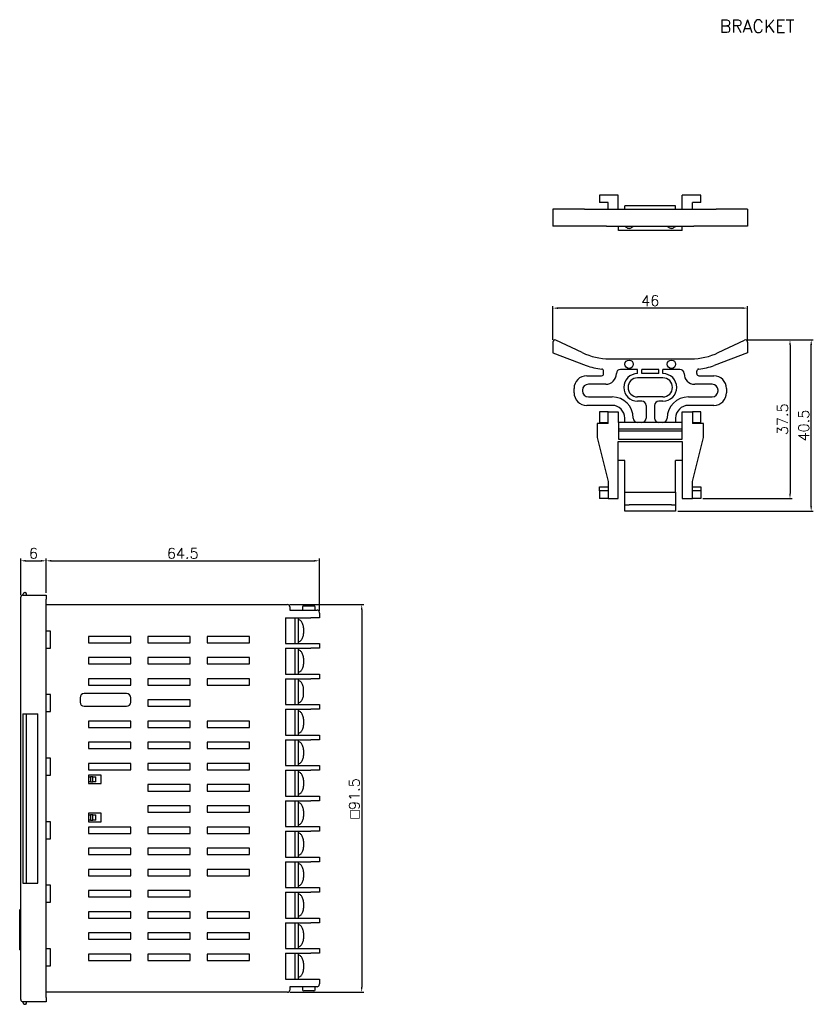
# Model space of a CAD drawing. Header units: millimetres. Extents: x 80 to 733, y -258 to 1.
# Tile 4 of 5: x 197 to 385, y -236 to -3. Entities that reach past the tile are written whole.
import ezdxf

# ---------------------------------------------------------------- set-up
doc = ezdxf.new("R2010")
doc.units = ezdxf.units.MM
doc.layers.get('Defpoints').update_dxf_attribs({"linetype": 'CONTINUOUS'})
doc.layers.add('Z_OM_DIM', color=3, linetype='CONTINUOUS')
doc.layers.add('Z_OM_OUTLINE', color=7, linetype='CONTINUOUS', lineweight=30)
doc.styles.get("Standard").update_dxf_attribs({"font": 'txt.shx'})
doc.dimstyles.new('AUTONICS 홈피2D SPEC$0', dxfattribs={"dimtxt": 2.5, "dimasz": 1.2, "dimexe": 0.5, "dimexo": 0.5, "dimgap": 0.5, "dimtad": 1, "dimlfac": 0.5, "dimdsep": 46, "dimtxsty": 'Standard', "dimcen": 0, "dimclrd": 256, "dimclre": 256, "dimclrt": 2, "dimazin": 2, "dimtp": 0.1, "dimtm": 0.1, "dimtfac": 0.71, "dimtmove": 0, "dimatfit": 3, "dimfxl": 1, "dimlwd": -1, "dimlwe": -1, "dimarcsym": 0})

# ---------------------------------------------------------------- blocks, each defined once
blk = doc.blocks.new('*D23')
at = {"layer": 'Defpoints', "color": 0}
for p in [(203.73, -130.81), (197.73, -139.41), (203.73, -138.91)]:
    blk.add_point(p, dxfattribs=at)
at = {"layer": 'Z_OM_DIM'}
for p, q in [((197.73, -138.91), (197.73, -130.31)), ((198.93, -130.81), (202.53, -130.81)), ((203.73, -138.41), (203.73, -130.31))]:
    blk.add_line(p, q, dxfattribs=at)
for points in [[(198.93, -130.61), (198.93, -131.01), (197.73, -130.81)], [(202.53, -130.61), (202.53, -131.01), (203.73, -130.81)]]:
    blk.add_solid(points, dxfattribs=at)
at = {"layer": 'Z_OM_DIM', "color": 2, "insert": (200.73, -129.06), "char_height": 2.5, "attachment_point": 5}
blk.add_mtext('6', dxfattribs=at)
blk = doc.blocks.new('*D24')
at = {"layer": 'Defpoints', "color": 0}
for p in [(268.23, -130.81), (203.73, -138.91), (268.23, -143.16)]:
    blk.add_point(p, dxfattribs=at)
at = {"layer": 'Z_OM_DIM'}
for p, q in [((203.73, -138.41), (203.73, -130.31)), ((204.93, -130.81), (267.03, -130.81)), ((268.23, -142.66), (268.23, -130.31))]:
    blk.add_line(p, q, dxfattribs=at)
for points in [[(204.93, -130.61), (204.93, -131.01), (203.73, -130.81)], [(267.03, -130.61), (267.03, -131.01), (268.23, -130.81)]]:
    blk.add_solid(points, dxfattribs=at)
at = {"layer": 'Z_OM_DIM', "color": 2, "insert": (235.98, -129.06), "char_height": 2.5, "attachment_point": 5}
blk.add_mtext('64.5', dxfattribs=at)
blk = doc.blocks.new('*D25')
at = {"layer": 'Defpoints', "color": 0}
for p in [(260.73, -141.16), (260.73, -232.66), (278.23, -232.66)]:
    blk.add_point(p, dxfattribs=at)
at = {"layer": 'Z_OM_DIM'}
for p, q in [((261.23, -141.16), (278.73, -141.16)), ((278.23, -142.36), (278.23, -231.46)), ((261.23, -232.66), (278.73, -232.66))]:
    blk.add_line(p, q, dxfattribs=at)
for points in [[(278.03, -142.36), (278.43, -142.36), (278.23, -141.16)], [(278.03, -231.46), (278.43, -231.46), (278.23, -232.66)]]:
    blk.add_solid(points, dxfattribs=at)
at = {"layer": 'Z_OM_DIM', "color": 2, "insert": (276.48, -186.91), "char_height": 2.5, "attachment_point": 5, "rotation": 90}
blk.add_mtext('{\\Famgdt|c0;o}91.5', dxfattribs=at)
blk = doc.blocks.new('*D29')
at = {"layer": 'Defpoints', "color": 0}
for p in [(323.35, -71.17), (323.35, -79.17), (369.35, -79.17)]:
    blk.add_point(p, dxfattribs=at)
at = {"layer": 'Z_OM_DIM'}
for p, q in [((323.35, -78.67), (323.35, -70.67)), ((368.15, -71.17), (324.55, -71.17)), ((369.35, -78.67), (369.35, -70.67))]:
    blk.add_line(p, q, dxfattribs=at)
for points in [[(324.55, -70.97), (324.55, -71.37), (323.35, -71.17)], [(368.15, -70.97), (368.15, -71.37), (369.35, -71.17)]]:
    blk.add_solid(points, dxfattribs=at)
at = {"layer": 'Z_OM_DIM', "color": 2, "insert": (346.35, -69.42), "char_height": 2.5, "attachment_point": 5}
blk.add_mtext('46', dxfattribs=at)
blk = doc.blocks.new('*D30')
at = {"layer": 'Defpoints', "color": 0}
for p in [(368.85, -78.67), (358.3, -116.13), (379.35, -116.13)]:
    blk.add_point(p, dxfattribs=at)
at = {"layer": 'Z_OM_DIM'}
for p, q in [((369.35, -78.67), (379.85, -78.67)), ((379.35, -79.87), (379.35, -114.93)), ((358.8, -116.13), (379.85, -116.13))]:
    blk.add_line(p, q, dxfattribs=at)
for points in [[(379.15, -79.87), (379.55, -79.87), (379.35, -78.67)], [(379.15, -114.93), (379.55, -114.93), (379.35, -116.13)]]:
    blk.add_solid(points, dxfattribs=at)
at = {"layer": 'Z_OM_DIM', "color": 2, "insert": (377.6, -97.4), "char_height": 2.5, "attachment_point": 5, "rotation": 90}
blk.add_mtext('37.5', dxfattribs=at)
blk = doc.blocks.new('*D31')
at = {"layer": 'Defpoints', "color": 0}
for p in [(368.85, -78.67), (384.35, -78.67), (352.35, -119.13)]:
    blk.add_point(p, dxfattribs=at)
at = {"layer": 'Z_OM_DIM'}
for p, q in [((369.35, -78.67), (384.85, -78.67)), ((384.35, -117.93), (384.35, -79.87)), ((352.85, -119.13), (384.85, -119.13))]:
    blk.add_line(p, q, dxfattribs=at)
for points in [[(384.15, -79.87), (384.55, -79.87), (384.35, -78.67)], [(384.15, -117.93), (384.55, -117.93), (384.35, -119.13)]]:
    blk.add_solid(points, dxfattribs=at)
at = {"layer": 'Z_OM_DIM', "color": 2, "insert": (382.6, -98.9), "char_height": 2.5, "attachment_point": 5, "rotation": 90}
blk.add_mtext('40.5', dxfattribs=at)

msp = doc.modelspace()

# ---------------------------------------------------------------- linework, layer by layer
at = {"layer": 'Z_OM_OUTLINE'}
for p, q in [((338.8021, -44.5288), (334.4021, -44.5288)), ((334.4021, -44.5288), (334.4021, -46.2288)), ((336.4021, -46.2288), (334.4021, -46.2288)), ((336.4021, -47.8288), (336.4021, -46.2288)), ((338.8021, -47.8288), (338.8021, -44.5288)), ((353.9021, -47.8288), (353.9021, -44.5288)), ((358.3021, -44.5288), (353.9021, -44.5288)), ((358.3021, -46.2288), (356.3021, -46.2288)), ((356.3021, -47.8288), (356.3021, -46.2288)), ((358.3021, -46.2288), (358.3021, -44.5288)), ((324.0265, -47.8288), (323.3521, -47.8288)), ((323.3521, -47.8288), (323.3521, -51.8288)), ((330.8222, -47.8288), (324.0265, -47.8288)), ((330.8222, -47.8288), (336.0514, -47.8288)), ((336.0514, -47.8288), (356.6529, -47.8288)), ((352.3521, -47.0288), (340.3521, -47.0288)), ((340.3521, -47.8288), (340.3521, -47.0288)), ((352.3521, -47.8288), (352.3521, -47.0288)), ((356.6529, -47.8288), (361.8821, -47.8288)), ((368.6778, -47.8288), (361.8821, -47.8288)), ((369.3521, -47.8288), (368.6778, -47.8288)), ((369.3521, -47.8288), (369.3521, -51.8288)), ((324.0265, -51.8288), (323.3521, -51.8288)), ((330.8222, -51.8288), (324.0265, -51.8288)), ((336.0514, -51.8288), (330.8222, -51.8288)), ((336.0514, -51.8288), (356.6529, -51.8288)), ((338.8521, -52.8288), (338.8521, -51.8288)), ((353.8521, -52.8288), (338.8521, -52.8288)), ((353.8521, -52.8288), (353.8521, -51.8288)), ((361.8821, -51.8288), (356.6529, -51.8288)), ((368.6778, -51.8288), (361.8821, -51.8288)), ((369.3521, -51.8288), (368.6778, -51.8288)), ((330.2983, -81.6809), (324.0666, -78.7216)), ((362.406, -81.6809), (368.6377, -78.7216)), ((323.3521, -79.1733), (323.3521, -81.759)), ((369.3521, -79.1733), (369.3521, -81.759)), ((323.3521, -81.759), (331.2329, -84.6902)), ((336.7329, -83.1312), (355.9714, -83.1312)), ((369.3521, -81.759), (361.4714, -84.6902)), ((343.3521, -85.6312), (339.3521, -85.6312)), ((343.3521, -86.6312), (343.3521, -85.6312)), ((348.3521, -85.6312), (344.3521, -85.6312)), ((344.3521, -86.6312), (344.3521, -85.6312)), ((348.3521, -86.6312), (348.3521, -85.6312)), ((353.3521, -85.6312), (349.3521, -85.6312)), ((349.3521, -86.6312), (349.3521, -85.6312)), ((331.3521, -87.1312), (334.8521, -87.1312)), ((335.3521, -86.6312), (335.3521, -86.0473)), ((349.3521, -87.6312), (343.3521, -87.6312)), ((348.3521, -86.6312), (344.3521, -86.6312)), ((357.3521, -86.6312), (357.3521, -86.0473)), ((357.8521, -87.1312), (361.3521, -87.1312)), ((328.3521, -91.1312), (328.3521, -90.1312)), ((330.3521, -90.5312), (330.3521, -90.7312)), ((335.8521, -89.1312), (331.7521, -89.1312)), ((360.9521, -89.1312), (356.8521, -89.1312)), ((362.3521, -90.7312), (362.3521, -90.5312)), ((364.3521, -90.1312), (364.3521, -91.1312)), ((331.7521, -92.1312), (337.3521, -92.1312)), ((349.3521, -92.1312), (343.3521, -92.1312)), ((355.3521, -92.1312), (360.9521, -92.1312)), ((337.3521, -94.1312), (331.3521, -94.1312)), ((344.3521, -93.1312), (343.3521, -93.1312)), ((345.3521, -94.1312), (345.3521, -97.1348)), ((347.3521, -94.1312), (347.3521, -97.1348)), ((349.3521, -93.1312), (348.3521, -93.1312)), ((361.3521, -94.1312), (355.3521, -94.1312)), ((336.4021, -95.6312), (334.4021, -95.6312)), ((334.4021, -95.6312), (334.4021, -98.1312)), ((336.4021, -95.6312), (338.8021, -95.6312)), ((336.4021, -98.4312), (336.4021, -95.6312)), ((338.8021, -95.6312), (338.8021, -98.1312)), ((340.3521, -98.1312), (340.3521, -97.1312)), ((342.3521, -97.1312), (342.3521, -97.1312)), ((350.3521, -97.1312), (350.3521, -97.1312)), ((352.3521, -97.1312), (352.3521, -98.1312)), ((353.9021, -95.6312), (356.3021, -95.6312)), ((353.9021, -98.1312), (353.9021, -95.6312)), ((358.3021, -95.6312), (356.3021, -95.6312)), ((356.3021, -95.6312), (356.3021, -98.4312)), ((358.3021, -98.1312), (358.3021, -95.6312)), ((336.4021, -98.4312), (333.7895, -98.4312)), ((333.7895, -98.4312), (333.7895, -101.6805)), ((334.4021, -98.1312), (336.4021, -98.1312)), ((338.8021, -98.1312), (338.8521, -98.1312)), ((353.8521, -98.1312), (338.8521, -98.1312)), ((338.8521, -98.1312), (338.8521, -99.6312)), ((338.8521, -99.6312), (353.8521, -99.6312)), ((338.8521, -99.6312), (338.8521, -102.1312)), ((353.8521, -98.1312), (353.9021, -98.1312)), ((353.8521, -99.6312), (353.8521, -98.1312)), ((353.8521, -102.1312), (353.8521, -99.6312)), ((356.3021, -98.1312), (358.3021, -98.1312)), ((358.9148, -98.4312), (356.3021, -98.4312)), ((358.9148, -101.6805), (358.9148, -98.4312)), ((333.7895, -101.6805), (336.4021, -112.1312)), ((338.8521, -100.1312), (353.8521, -100.1312)), ((338.8521, -102.1312), (353.8521, -102.1312)), ((356.3021, -112.1312), (358.9148, -101.6805)), ((338.8021, -102.6312), (353.9021, -102.6312)), ((338.8021, -116.1312), (338.8021, -102.6312)), ((353.9021, -102.6312), (353.9021, -116.1312)), ((340.3521, -107.1312), (338.8021, -107.1312)), ((340.3521, -114.6312), (340.3521, -107.1312)), ((353.9021, -107.1312), (352.3521, -107.1312)), ((352.3521, -114.6312), (352.3521, -107.1312)), ((334.4021, -113.3312), (336.4021, -113.3312)), ((334.4021, -114.3312), (334.4021, -113.3312)), ((336.4021, -112.1312), (336.4021, -116.1312)), ((356.3021, -116.1312), (356.3021, -112.1312)), ((356.3021, -113.3312), (358.3021, -113.3312)), ((358.3021, -113.3312), (358.3021, -114.3312)), ((336.4021, -114.3312), (334.4021, -114.3312)), ((334.4021, -114.3312), (334.4021, -116.1312)), ((336.4021, -116.1312), (334.4021, -116.1312)), ((336.4021, -116.1312), (338.8021, -116.1312)), ((340.3521, -117.6312), (340.3521, -114.6312)), ((340.3521, -114.6312), (352.3521, -114.6312)), ((352.3521, -114.6312), (352.3521, -117.6312)), ((353.9021, -116.1312), (356.3021, -116.1312)), ((358.3021, -114.3312), (356.3021, -114.3312)), ((358.3021, -116.1312), (356.3021, -116.1312)), ((358.3021, -114.3312), (358.3021, -116.1312)), ((340.3521, -117.6312), (341.3521, -117.6312)), ((340.3521, -119.1312), (340.3521, -117.6312)), ((351.3521, -117.6312), (341.3521, -117.6312)), ((351.3521, -117.6312), (352.3521, -117.6312)), ((352.3521, -117.6312), (352.3521, -119.1312)), ((341.3521, -119.1312), (340.3521, -119.1312)), ((351.3521, -119.1312), (341.3521, -119.1312)), ((352.3521, -119.1312), (351.3521, -119.1312)), ((197.7307, -139.9077), (197.7307, -139.4077)), ((198.2307, -138.9077), (198.2307, -138.8077)), ((198.2307, -138.9077), (203.7308, -138.9077)), ((198.7308, -138.3077), (198.8308, -138.3077)), ((199.0308, -138.5077), (199.0308, -138.9077)), ((203.7308, -138.9077), (203.7308, -139.9077)), ((197.7307, -233.9077), (197.7307, -139.9077)), ((203.7308, -233.9077), (203.7308, -139.9077)), ((203.7308, -141.1577), (260.7308, -141.1577)), ((261.2308, -141.6577), (261.2308, -142.4577)), ((264.2308, -141.7577), (264.2308, -142.4577)), ((264.5307, -141.4577), (266.9308, -141.4577)), ((267.2307, -142.4577), (267.2307, -141.7577)), ((261.2308, -142.4577), (266.2307, -142.4577)), ((266.2307, -142.4577), (267.7174, -142.4577)), ((268.2308, -143.1577), (268.2308, -144.2577)), ((260.2307, -144.2577), (260.2307, -150.3577)), ((260.2307, -144.2577), (266.2307, -144.2577)), ((262.5089, -150.3577), (262.5089, -144.2577)), ((263.2697, -150.3577), (263.2697, -144.2577)), ((268.2308, -144.2577), (266.2307, -144.2577)), ((204.7308, -147.4077), (203.7308, -147.4077)), ((204.7308, -151.4077), (204.7308, -147.4077)), ((223.7307, -148.6577), (213.7308, -148.6577)), ((213.7308, -148.6577), (213.7308, -150.1577)), ((223.7307, -150.1577), (223.7307, -148.6577)), ((237.7307, -148.6577), (227.7308, -148.6577)), ((227.7308, -148.6577), (227.7308, -150.1577)), ((237.7307, -150.1577), (237.7307, -148.6577)), ((251.7308, -148.6577), (241.7307, -148.6577)), ((241.7307, -148.6577), (241.7307, -150.1577)), ((251.7308, -150.1577), (251.7308, -148.6577)), ((264.5167, -146.6023), (264.5167, -148.013)), ((213.7308, -150.1577), (223.7307, -150.1577)), ((227.7308, -150.1577), (237.7307, -150.1577)), ((241.7307, -150.1577), (251.7308, -150.1577)), ((260.2307, -150.3577), (266.2307, -150.3577)), ((266.2307, -150.3577), (268.2308, -150.3577)), ((268.2308, -150.3577), (268.2308, -151.4577)), ((203.7308, -151.4077), (204.7308, -151.4077)), ((260.2307, -151.4577), (260.2307, -157.5577)), ((260.2307, -151.4577), (266.2307, -151.4577)), ((262.5089, -157.5577), (262.5089, -151.4577)), ((263.2697, -157.5577), (263.2697, -151.4577)), ((268.2308, -151.4577), (266.2307, -151.4577)), ((223.7307, -153.6577), (213.7308, -153.6577)), ((213.7308, -153.6577), (213.7308, -155.1577)), ((213.7308, -155.1577), (223.7307, -155.1577)), ((223.7307, -155.1577), (223.7307, -153.6577)), ((237.7307, -153.6577), (227.7308, -153.6577)), ((227.7308, -153.6577), (227.7308, -155.1577)), ((227.7308, -155.1577), (237.7307, -155.1577)), ((237.7307, -155.1577), (237.7307, -153.6577)), ((251.7308, -153.6577), (241.7307, -153.6577)), ((241.7307, -153.6577), (241.7307, -155.1577)), ((241.7307, -155.1577), (251.7308, -155.1577)), ((251.7308, -155.1577), (251.7308, -153.6577)), ((264.5167, -153.8023), (264.5167, -155.213)), ((260.2307, -157.5577), (266.2307, -157.5577)), ((266.2307, -157.5577), (268.2308, -157.5577)), ((268.2308, -157.5577), (268.2308, -158.6577)), ((223.7307, -158.6577), (213.7308, -158.6577)), ((213.7308, -158.6577), (213.7308, -160.1577)), ((213.7308, -160.1577), (223.7307, -160.1577)), ((223.7307, -160.1577), (223.7307, -158.6577)), ((237.7307, -158.6577), (227.7308, -158.6577)), ((227.7308, -158.6577), (227.7308, -160.1577)), ((227.7308, -160.1577), (237.7307, -160.1577)), ((237.7307, -160.1577), (237.7307, -158.6577)), ((251.7308, -158.6577), (241.7307, -158.6577)), ((241.7307, -158.6577), (241.7307, -160.1577)), ((241.7307, -160.1577), (251.7308, -160.1577)), ((251.7308, -160.1577), (251.7308, -158.6577)), ((260.2307, -158.6577), (260.2307, -164.7577)), ((260.2307, -158.6577), (266.2307, -158.6577)), ((262.5089, -164.7577), (262.5089, -158.6577)), ((263.2697, -164.7577), (263.2697, -158.6577)), ((268.2308, -158.6577), (266.2307, -158.6577)), ((204.7308, -162.4077), (203.7308, -162.4077)), ((204.7308, -166.4077), (204.7308, -162.4077)), ((222.7307, -162.1577), (212.7308, -162.1577)), ((264.5167, -162.413), (264.5167, -161.0023)), ((211.7307, -163.1577), (211.7307, -164.1577)), ((223.7307, -164.1577), (223.7307, -163.1577)), ((237.7307, -163.6577), (227.7308, -163.6577)), ((227.7308, -163.6577), (227.7308, -165.1577)), ((237.7307, -165.1577), (237.7307, -163.6577)), ((260.2307, -164.7577), (266.2307, -164.7577)), ((266.2307, -164.7577), (268.2308, -164.7577)), ((268.2308, -164.7577), (268.2308, -165.8577)), ((198.2307, -166.9077), (198.2307, -206.9077)), ((198.2307, -166.9077), (198.7308, -166.9077)), ((198.7308, -166.9077), (198.8308, -166.9077)), ((198.8308, -166.9077), (199.0308, -166.9077)), ((199.0308, -166.9077), (199.0308, -206.9077)), ((199.0308, -166.9077), (201.7308, -166.9077)), ((201.7308, -206.9077), (201.7308, -166.9077)), ((203.7308, -166.4077), (204.7308, -166.4077)), ((212.7308, -165.1577), (222.7307, -165.1577)), ((227.7308, -165.1577), (237.7307, -165.1577)), ((260.2307, -165.8577), (260.2307, -171.9577)), ((260.2307, -165.8577), (266.2307, -165.8577)), ((262.5089, -171.9577), (262.5089, -165.8577)), ((263.2697, -171.9577), (263.2697, -165.8577)), ((268.2308, -165.8577), (266.2307, -165.8577)), ((223.7307, -168.6577), (213.7308, -168.6577)), ((213.7308, -168.6577), (213.7308, -170.1577)), ((223.7307, -170.1577), (223.7307, -168.6577)), ((237.7307, -168.6577), (227.7308, -168.6577)), ((227.7308, -168.6577), (227.7308, -170.1577)), ((237.7307, -170.1577), (237.7307, -168.6577)), ((251.7308, -168.6577), (241.7307, -168.6577)), ((241.7307, -168.6577), (241.7307, -170.1577)), ((251.7308, -170.1577), (251.7308, -168.6577)), ((264.5167, -168.2023), (264.5167, -169.613)), ((213.7308, -170.1577), (223.7307, -170.1577)), ((227.7308, -170.1577), (237.7307, -170.1577)), ((241.7307, -170.1577), (251.7308, -170.1577)), ((260.2307, -171.9577), (266.2307, -171.9577)), ((266.2307, -171.9577), (268.2308, -171.9577)), ((268.2308, -171.9577), (268.2308, -173.0577)), ((223.7307, -173.6577), (213.7308, -173.6577)), ((213.7308, -173.6577), (213.7308, -175.1577)), ((223.7307, -175.1577), (223.7307, -173.6577)), ((237.7307, -173.6577), (227.7308, -173.6577)), ((227.7308, -173.6577), (227.7308, -175.1577)), ((237.7307, -175.1577), (237.7307, -173.6577)), ((251.7308, -173.6577), (241.7307, -173.6577)), ((241.7307, -173.6577), (241.7307, -175.1577)), ((251.7308, -175.1577), (251.7308, -173.6577)), ((260.2307, -173.0577), (260.2307, -179.1577)), ((260.2307, -173.0577), (266.2307, -173.0577)), ((262.5089, -179.1577), (262.5089, -173.0577)), ((263.2697, -179.1577), (263.2697, -173.0577)), ((268.2308, -173.0577), (266.2307, -173.0577)), ((213.7308, -175.1577), (223.7307, -175.1577)), ((227.7308, -175.1577), (237.7307, -175.1577)), ((241.7307, -175.1577), (251.7308, -175.1577)), ((264.5167, -175.4023), (264.5167, -176.813)), ((204.7308, -177.4077), (203.7308, -177.4077)), ((204.7308, -181.4077), (204.7308, -177.4077)), ((223.7307, -178.6577), (213.7308, -178.6577)), ((213.7308, -178.6577), (213.7308, -180.1577)), ((223.7307, -180.1577), (223.7307, -178.6577)), ((237.7307, -178.6577), (227.7308, -178.6577)), ((227.7308, -178.6577), (227.7308, -180.1577)), ((237.7307, -180.1577), (237.7307, -178.6577)), ((251.7308, -178.6577), (241.7307, -178.6577)), ((241.7307, -178.6577), (241.7307, -180.1577)), ((251.7308, -180.1577), (251.7308, -178.6577)), ((213.7308, -180.1577), (223.7307, -180.1577)), ((227.7308, -180.1577), (237.7307, -180.1577)), ((241.7307, -180.1577), (251.7308, -180.1577)), ((260.2307, -179.1577), (266.2307, -179.1577)), ((260.2307, -180.2577), (260.2307, -186.3577)), ((260.2307, -180.2577), (266.2307, -180.2577)), ((262.5089, -186.3577), (262.5089, -180.2577)), ((263.2697, -186.3577), (263.2697, -180.2577)), ((266.2307, -179.1577), (268.2308, -179.1577)), ((268.2308, -180.2577), (266.2307, -180.2577)), ((268.2308, -179.1577), (268.2308, -180.2577)), ((203.7308, -181.4077), (204.7308, -181.4077)), ((216.7307, -181.4077), (213.7308, -181.4077)), ((213.7308, -181.4077), (213.7308, -183.4077)), ((213.7308, -181.8077), (214.2308, -181.8077)), ((214.2308, -183.0077), (213.7308, -183.0077)), ((213.7308, -183.4077), (216.7307, -183.4077)), ((214.2308, -181.8077), (214.2308, -183.0077)), ((214.7308, -181.8077), (214.2308, -181.8077)), ((214.2308, -183.0077), (214.7308, -183.0077)), ((214.7308, -183.0077), (214.7308, -181.8077)), ((214.7308, -181.8077), (215.4808, -181.8077)), ((215.4808, -183.0077), (214.7308, -183.0077)), ((215.4808, -183.0077), (215.4808, -181.8077)), ((216.7307, -183.4077), (216.7307, -181.4077)), ((264.5167, -182.6023), (264.5167, -184.013)), ((237.7307, -183.6577), (227.7308, -183.6577)), ((227.7308, -183.6577), (227.7308, -185.1577)), ((227.7308, -185.1577), (237.7307, -185.1577)), ((237.7307, -185.1577), (237.7307, -183.6577)), ((251.7308, -183.6577), (241.7307, -183.6577)), ((241.7307, -183.6577), (241.7307, -185.1577)), ((241.7307, -185.1577), (251.7308, -185.1577)), ((251.7308, -185.1577), (251.7308, -183.6577)), ((260.2307, -186.3577), (266.2307, -186.3577)), ((260.2307, -187.4577), (260.2307, -193.5577)), ((260.2307, -187.4577), (266.2307, -187.4577)), ((262.5089, -193.5577), (262.5089, -187.4577)), ((263.2697, -193.5577), (263.2697, -187.4577)), ((266.2307, -186.3577), (268.2308, -186.3577)), ((268.2308, -187.4577), (266.2307, -187.4577)), ((268.2308, -186.3577), (268.2308, -187.4577)), ((216.7307, -190.4077), (213.7308, -190.4077)), ((213.7308, -190.4077), (213.7308, -192.4077)), ((216.7307, -192.4077), (216.7307, -190.4077)), ((237.7307, -188.6577), (227.7308, -188.6577)), ((227.7308, -188.6577), (227.7308, -190.1577)), ((227.7308, -190.1577), (237.7307, -190.1577)), ((237.7307, -190.1577), (237.7307, -188.6577)), ((251.7308, -188.6577), (241.7307, -188.6577)), ((241.7307, -188.6577), (241.7307, -190.1577)), ((241.7307, -190.1577), (251.7308, -190.1577)), ((251.7308, -190.1577), (251.7308, -188.6577)), ((264.5167, -189.8023), (264.5167, -191.213)), ((204.7308, -192.4077), (203.7308, -192.4077)), ((204.7308, -196.4077), (204.7308, -192.4077)), ((213.7308, -190.8077), (214.2308, -190.8077)), ((214.2308, -192.0077), (213.7308, -192.0077)), ((213.7308, -192.4077), (216.7307, -192.4077)), ((214.2308, -190.8077), (214.2308, -192.0077)), ((214.7308, -190.8077), (214.2308, -190.8077)), ((214.2308, -192.0077), (214.7308, -192.0077)), ((214.7308, -192.0077), (214.7308, -190.8077)), ((214.7308, -190.8077), (215.4808, -190.8077)), ((215.4808, -192.0077), (214.7308, -192.0077)), ((215.4808, -192.0077), (215.4808, -190.8077)), ((223.7307, -193.6577), (213.7308, -193.6577)), ((213.7308, -193.6577), (213.7308, -195.1577)), ((213.7308, -195.1577), (223.7307, -195.1577)), ((223.7307, -195.1577), (223.7307, -193.6577)), ((237.7307, -193.6577), (227.7308, -193.6577)), ((227.7308, -193.6577), (227.7308, -195.1577)), ((227.7308, -195.1577), (237.7307, -195.1577)), ((237.7307, -195.1577), (237.7307, -193.6577)), ((251.7308, -193.6577), (241.7307, -193.6577)), ((241.7307, -193.6577), (241.7307, -195.1577)), ((241.7307, -195.1577), (251.7308, -195.1577)), ((251.7308, -195.1577), (251.7308, -193.6577)), ((260.2307, -193.5577), (266.2307, -193.5577)), ((260.2307, -194.6577), (260.2307, -200.7577)), ((260.2307, -194.6577), (266.2307, -194.6577)), ((262.5089, -200.7577), (262.5089, -194.6577)), ((263.2697, -200.7577), (263.2697, -194.6577)), ((266.2307, -193.5577), (268.2308, -193.5577)), ((268.2308, -194.6577), (266.2307, -194.6577)), ((268.2308, -193.5577), (268.2308, -194.6577)), ((203.7308, -196.4077), (204.7308, -196.4077)), ((264.5167, -197.0023), (264.5167, -198.413)), ((223.7307, -198.6577), (213.7308, -198.6577)), ((213.7308, -198.6577), (213.7308, -200.1577)), ((223.7307, -200.1577), (223.7307, -198.6577)), ((237.7307, -198.6577), (227.7308, -198.6577)), ((227.7308, -198.6577), (227.7308, -200.1577)), ((237.7307, -200.1577), (237.7307, -198.6577)), ((251.7308, -198.6577), (241.7307, -198.6577)), ((241.7307, -198.6577), (241.7307, -200.1577)), ((251.7308, -200.1577), (251.7308, -198.6577)), ((213.7308, -200.1577), (223.7307, -200.1577)), ((227.7308, -200.1577), (237.7307, -200.1577)), ((241.7307, -200.1577), (251.7308, -200.1577)), ((260.2307, -200.7577), (266.2307, -200.7577)), ((260.2307, -201.8577), (260.2307, -207.9577)), ((260.2307, -201.8577), (266.2307, -201.8577)), ((262.5089, -207.9577), (262.5089, -201.8577)), ((263.2697, -207.9577), (263.2697, -201.8577)), ((266.2307, -200.7577), (268.2308, -200.7577)), ((268.2308, -201.8577), (266.2307, -201.8577)), ((268.2308, -200.7577), (268.2308, -201.8577)), ((223.7307, -203.6577), (213.7308, -203.6577)), ((213.7308, -203.6577), (213.7308, -205.1577)), ((223.7307, -205.1577), (223.7307, -203.6577)), ((237.7307, -203.6577), (227.7308, -203.6577)), ((227.7308, -203.6577), (227.7308, -205.1577)), ((237.7307, -205.1577), (237.7307, -203.6577)), ((251.7308, -203.6577), (241.7307, -203.6577)), ((241.7307, -203.6577), (241.7307, -205.1577)), ((251.7308, -205.1577), (251.7308, -203.6577)), ((264.5167, -204.2023), (264.5167, -205.613)), ((213.7308, -205.1577), (223.7307, -205.1577)), ((227.7308, -205.1577), (237.7307, -205.1577)), ((241.7307, -205.1577), (251.7308, -205.1577)), ((198.2307, -206.9077), (198.7308, -206.9077)), ((198.7308, -206.9077), (198.8308, -206.9077)), ((198.8308, -206.9077), (199.0308, -206.9077)), ((199.0308, -206.9077), (201.7308, -206.9077)), ((204.7308, -207.4077), (203.7308, -207.4077)), ((204.7308, -211.4077), (204.7308, -207.4077)), ((223.7307, -208.6577), (213.7308, -208.6577)), ((213.7308, -208.6577), (213.7308, -210.1577)), ((223.7307, -210.1577), (223.7307, -208.6577)), ((237.7307, -208.6577), (227.7308, -208.6577)), ((227.7308, -208.6577), (227.7308, -210.1577)), ((237.7307, -210.1577), (237.7307, -208.6577)), ((260.2307, -207.9577), (266.2307, -207.9577)), ((260.2307, -209.0577), (260.2307, -215.1577)), ((260.2307, -209.0577), (266.2307, -209.0577)), ((262.5089, -215.1577), (262.5089, -209.0577)), ((263.2697, -215.1577), (263.2697, -209.0577)), ((266.2307, -207.9577), (268.2308, -207.9577)), ((268.2308, -209.0577), (266.2307, -209.0577)), ((268.2308, -207.9577), (268.2308, -209.0577)), ((203.7308, -211.4077), (204.7308, -211.4077)), ((213.7308, -210.1577), (223.7307, -210.1577)), ((227.7308, -210.1577), (237.7307, -210.1577)), ((264.5167, -211.4023), (264.5167, -212.813)), ((197.7307, -213.0513), (197.4807, -213.1956)), ((197.4807, -213.1958), (197.4807, -213.1956)), ((223.7307, -213.6577), (213.7308, -213.6577)), ((213.7308, -213.6577), (213.7308, -215.1577)), ((223.7307, -215.1577), (223.7307, -213.6577)), ((237.7307, -213.6577), (227.7308, -213.6577)), ((227.7308, -213.6577), (227.7308, -215.1577)), ((237.7307, -215.1577), (237.7307, -213.6577)), ((251.7308, -213.6577), (241.7307, -213.6577)), ((241.7307, -213.6577), (241.7307, -215.1577)), ((251.7308, -215.1577), (251.7308, -213.6577)), ((213.7308, -215.1577), (223.7307, -215.1577)), ((227.7308, -215.1577), (237.7307, -215.1577)), ((241.7307, -215.1577), (251.7308, -215.1577)), ((260.2307, -215.1577), (266.2307, -215.1577)), ((266.2307, -215.1577), (268.2308, -215.1577)), ((268.2308, -215.1577), (268.2308, -216.2577)), ((260.2307, -216.2577), (260.2307, -222.3577)), ((260.2307, -216.2577), (266.2307, -216.2577)), ((262.5089, -222.3577), (262.5089, -216.2577)), ((263.2697, -222.3577), (263.2697, -216.2577)), ((268.2308, -216.2577), (266.2307, -216.2577)), ((223.7307, -218.6577), (213.7308, -218.6577)), ((213.7308, -218.6577), (213.7308, -220.1577)), ((213.7308, -220.1577), (223.7307, -220.1577)), ((223.7307, -220.1577), (223.7307, -218.6577)), ((237.7307, -218.6577), (227.7308, -218.6577)), ((227.7308, -218.6577), (227.7308, -220.1577)), ((227.7308, -220.1577), (237.7307, -220.1577)), ((237.7307, -220.1577), (237.7307, -218.6577)), ((251.7308, -218.6577), (241.7307, -218.6577)), ((241.7307, -218.6577), (241.7307, -220.1577)), ((241.7307, -220.1577), (251.7308, -220.1577)), ((251.7308, -220.1577), (251.7308, -218.6577)), ((264.5167, -218.6023), (264.5167, -220.013)), ((197.4807, -222.6187), (197.7307, -222.763)), ((204.7308, -222.4077), (203.7308, -222.4077)), ((204.7308, -226.4077), (204.7308, -222.4077)), ((260.2307, -222.3577), (266.2307, -222.3577)), ((266.2307, -222.3577), (268.2308, -222.3577)), ((268.2308, -222.3577), (268.2308, -223.4577)), ((223.7307, -223.6577), (213.7308, -223.6577)), ((213.7308, -223.6577), (213.7308, -225.1577)), ((213.7308, -225.1577), (223.7307, -225.1577)), ((223.7307, -225.1577), (223.7307, -223.6577)), ((237.7307, -223.6577), (227.7308, -223.6577)), ((227.7308, -223.6577), (227.7308, -225.1577)), ((227.7308, -225.1577), (237.7307, -225.1577)), ((237.7307, -225.1577), (237.7307, -223.6577)), ((251.7308, -223.6577), (241.7307, -223.6577)), ((241.7307, -223.6577), (241.7307, -225.1577)), ((241.7307, -225.1577), (251.7308, -225.1577)), ((251.7308, -225.1577), (251.7308, -223.6577)), ((260.2307, -223.4577), (260.2307, -229.5577)), ((260.2307, -223.4577), (266.2307, -223.4577)), ((262.5089, -229.5577), (262.5089, -223.4577)), ((263.2697, -229.5577), (263.2697, -223.4577)), ((268.2308, -223.4577), (266.2307, -223.4577)), ((203.7308, -226.4077), (204.7308, -226.4077)), ((264.5167, -225.8023), (264.5167, -227.213)), ((260.2307, -229.5577), (266.2307, -229.5577)), ((266.2307, -229.5577), (268.2308, -229.5577)), ((268.2308, -229.5577), (268.2308, -230.6577)), ((266.2307, -231.3577), (261.2308, -231.3577)), ((261.2308, -231.3577), (261.2308, -232.1577)), ((264.2308, -231.3577), (264.2308, -232.0577)), ((266.9308, -232.3577), (264.5307, -232.3577)), ((267.7174, -231.3577), (266.2307, -231.3577)), ((267.2307, -232.0577), (267.2307, -231.3577)), ((197.7307, -234.4077), (197.7307, -233.9077)), ((260.7308, -232.6577), (203.7308, -232.6577)), ((203.7308, -233.9077), (203.7308, -234.9077)), ((203.7308, -234.9077), (198.2307, -234.9077)), ((198.2307, -235.0077), (198.2307, -234.9077)), ((198.8308, -235.5077), (198.7308, -235.5077)), ((199.0308, -234.9077), (199.0308, -235.3077))]:
    msp.add_line(p, q, dxfattribs=at)
at = {"layer": 'Z_OM_OUTLINE', "flags": 128}
for points in [[(197.4807, -213.1956), (197.4807, -213.1956)], [(197.4807, -213.1956), (197.4807, -213.1956)], [(197.4807, -222.6187), (197.4807, -222.6187)], [(197.4807, -222.6187), (197.4807, -222.6187)]]:
    msp.add_lwpolyline(points, dxfattribs=at)
at = {"layer": 'Z_OM_OUTLINE'}
for centre in [(341.3521, -84.4312), (341.3521, -84.4312), (351.3521, -84.4312), (351.3521, -84.4312)]:
    msp.add_circle(centre, 1, dxfattribs=at)
for centre, radius, start, end in [((323.8521, -79.1733), 0.5, 64.59763, 180), ((368.8521, -79.1733), 0.5, 0, 115.40237), ((336.7329, -68.1312), 15, 244.59763, 270), ((355.9714, -68.1312), 15, 270, 295.40237), ((336.4621, -70.6312), 15, 249.59763, 264.038137), ((334.8521, -86.0473), 0.5, 0, 84.038137), ((339.3521, -86.6312), 1, 90, 180), ((353.3521, -86.6312), 1, 0, 90), ((357.8521, -86.0473), 0.5, 95.961863, 180), ((356.2422, -70.6312), 15, 275.961863, 290.40237), ((331.3521, -90.1312), 3, 90, 180), ((334.8521, -86.6312), 0.5, 270, 0), ((335.8521, -86.6312), 2.5, 270, 0), ((343.3521, -89.8812), 3.25, 90, 270), ((343.3521, -89.8812), 2.25, 90, 270), ((349.3521, -89.8812), 3.25, 270, 90), ((349.3521, -89.8812), 2.25, 270, 90), ((356.8521, -86.6312), 2.5, 180, 270), ((357.8521, -86.6312), 0.5, 180, 270), ((361.3521, -90.1312), 3, 0, 90), ((331.7521, -90.5312), 1.4, 90, 180), ((360.9521, -90.5312), 1.4, 0, 90), ((331.3521, -91.1312), 3, 180, 270), ((331.7521, -90.7312), 1.4, 180, 270), ((337.3521, -97.1312), 5, 0, 90), ((355.3521, -97.1312), 5, 90, 180), ((360.9521, -90.7312), 1.4, 270, 0), ((361.3521, -91.1312), 3, 270, 0), ((337.3521, -97.1312), 3, 0, 90), ((344.3521, -94.1312), 1, 0, 90), ((348.3521, -94.1312), 1, 90, 180), ((355.3521, -97.1312), 3, 90, 180), ((343.3521, -97.1312), 1, 180, 270), ((344.3521, -97.1348), 1, 270, 0), ((348.3521, -97.1348), 1, 180, 270), ((349.3521, -97.1312), 1, 270, 0), ((198.2307, -139.4077), 0.5, 90, 180), ((198.7308, -138.8077), 0.5, 90, 180), ((198.8308, -138.5077), 0.2, 0, 90), ((260.7308, -141.6577), 0.5, 0, 90), ((264.5308, -141.7577), 0.3, 90, 180), ((266.9308, -141.7577), 0.3, 0, 90), ((267.7174, -142.9577), 0.5, 7.662256, 90), ((266.2308, -143.1577), 2, 0, 7.662256), ((212.7308, -163.1577), 1, 90, 180), ((222.7307, -163.1577), 1, 0, 90), ((212.7308, -164.1577), 1, 180, 270), ((222.7307, -164.1577), 1, 270, 0), ((260.7308, -232.1577), 0.5, 270, 0), ((264.5308, -232.0577), 0.3, 180, 270), ((266.9308, -232.0577), 0.3, 270, 0), ((267.7174, -230.8577), 0.5, 270, 352.337744), ((266.2308, -230.6577), 2, 352.337744, 0), ((198.2307, -234.4077), 0.5, 180, 270), ((198.7308, -235.0077), 0.5, 180, 270), ((198.8308, -235.3077), 0.2, 270, 0)]:
    msp.add_arc(centre, radius, start, end, dxfattribs=at)
for points, knots in [([(340.3382, -51.8288), (340.3389, -51.8293), (340.3395, -51.8297), (340.3401, -51.8302), (340.4456, -51.9061), (340.6326, -52.0406), (340.889, -52.2006), (341.0905, -52.2936), (341.2672, -52.3396), (341.4661, -52.3409), (341.721, -52.2548), (342.0261, -52.0731), (342.2442, -51.9165), (342.366, -51.8288)], [-0.001005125, -0.001005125, -0.001005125, -0.001005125, 0, 0, 0, 0.16927665, 0.299946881, 0.392966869, 0.457066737, 0.536400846, 0.648092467, 0.802276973, 0.997651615, 0.997651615, 0.997651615, 0.997651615]), ([(350.3383, -51.8288), (350.4423, -51.9037), (350.6279, -52.0373), (350.8825, -52.1973), (351.0838, -52.2917), (351.2604, -52.3391), (351.4594, -52.3416), (351.7144, -52.2553), (352.0201, -52.0726), (352.2406, -51.9174), (352.3642, -51.8304), (352.365, -51.8299), (352.3657, -51.8294), (352.3665, -51.8288)], [0.002382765, 0.002382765, 0.002382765, 0.002382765, 0.169304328, 0.300210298, 0.393533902, 0.457791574, 0.537091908, 0.64881287, 0.80312451, 1, 1, 1, 1.001223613, 1.001223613, 1.001223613, 1.001223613]), ([(264.5167, -146.6023), (264.5137, -146.571), (264.4955, -146.3788), (264.4198, -146.0421), (264.2866, -145.6271), (264.1056, -145.2818), (263.8876, -145.0042), (263.6295, -144.7996), (263.4164, -144.6781), (263.2885, -144.6547), (263.2697, -144.6512)], [0, 0, 0, 0, 0.0347046, 0.21309727, 0.40437307, 0.57533796, 0.71572976, 0.84804114, 0.97763111, 1, 1, 1, 1]), ([(263.2697, -149.9675), (263.3637, -149.9347), (263.5563, -149.8676), (263.8019, -149.687), (264.0128, -149.4622), (264.1902, -149.185), (264.3407, -148.8385), (264.4552, -148.4456), (264.4976, -148.1472), (264.5167, -148.013)], [0, 0, 0, 0, 0.11674674, 0.23913494, 0.3643515, 0.50090369, 0.66030669, 0.84719388, 1, 1, 1, 1]), ([(264.5167, -153.8023), (264.5137, -153.771), (264.4955, -153.5788), (264.4198, -153.2421), (264.2866, -152.8271), (264.1056, -152.4818), (263.8876, -152.2042), (263.6295, -151.9996), (263.4164, -151.8781), (263.2885, -151.8547), (263.2697, -151.8512)], [0, 0, 0, 0, 0.03470461, 0.21309729, 0.40437311, 0.57533702, 0.71572973, 0.84804113, 0.97763111, 1, 1, 1, 1]), ([(263.2697, -157.1675), (263.3637, -157.1347), (263.5563, -157.0676), (263.8019, -156.887), (264.0128, -156.6622), (264.1902, -156.385), (264.3407, -156.0385), (264.4552, -155.6456), (264.4976, -155.3472), (264.5167, -155.213)], [0, 0, 0, 0, 0.11674672, 0.23913455, 0.36435109, 0.50090326, 0.66030675, 0.84719391, 1, 1, 1, 1]), ([(264.5167, -161.0023), (264.5137, -160.971), (264.4955, -160.7788), (264.4198, -160.4421), (264.2866, -160.0271), (264.1056, -159.6818), (263.8876, -159.4042), (263.6295, -159.1996), (263.4164, -159.0781), (263.2885, -159.0547), (263.2697, -159.0512)], [0, 0, 0, 0, 0.0347046, 0.21309727, 0.40437362, 0.57533752, 0.71572976, 0.84804114, 0.97763111, 1, 1, 1, 1]), ([(263.2697, -164.3675), (263.3637, -164.3347), (263.5563, -164.2676), (263.8019, -164.087), (264.0128, -163.8622), (264.1902, -163.585), (264.3407, -163.2385), (264.4552, -162.8456), (264.4976, -162.5472), (264.5167, -162.413)], [0, 0, 0, 0, 0.11674653, 0.2391344, 0.36435098, 0.50090367, 0.66030669, 0.84719449, 1, 1, 1, 1]), ([(264.5167, -168.2023), (264.5137, -168.171), (264.4955, -167.9788), (264.4198, -167.6421), (264.2866, -167.2271), (264.1056, -166.8818), (263.8876, -166.6042), (263.6295, -166.3996), (263.4164, -166.2781), (263.2885, -166.2547), (263.2697, -166.2512)], [0, 0, 0, 0, 0.03470397, 0.21309675, 0.40437321, 0.57533771, 0.71572959, 0.84804105, 0.9776311, 1, 1, 1, 1]), ([(263.2697, -171.5675), (263.3637, -171.5347), (263.5563, -171.4676), (263.8019, -171.287), (264.0128, -171.0622), (264.1902, -170.785), (264.3407, -170.4385), (264.4552, -170.0456), (264.4976, -169.7472), (264.5167, -169.613)], [0, 0, 0, 0, 0.11674678, 0.23913451, 0.36435133, 0.50090357, 0.66030662, 0.84719446, 1, 1, 1, 1]), ([(264.5167, -175.4023), (264.5137, -175.371), (264.4955, -175.1788), (264.4198, -174.8421), (264.2866, -174.4271), (264.1056, -174.0818), (263.8876, -173.8042), (263.6295, -173.5996), (263.4164, -173.4781), (263.2885, -173.4547), (263.2697, -173.4512)], [0, 0, 0, 0, 0.03470428, 0.21309731, 0.40437344, 0.57533763, 0.71572969, 0.8480411, 0.97763111, 1, 1, 1, 1]), ([(263.2697, -178.7675), (263.3637, -178.7347), (263.5563, -178.6676), (263.8019, -178.487), (264.0128, -178.2622), (264.1902, -177.985), (264.3407, -177.6385), (264.4552, -177.2456), (264.4976, -176.9472), (264.5167, -176.813)], [0, 0, 0, 0, 0.11674679, 0.23913452, 0.36435133, 0.50090358, 0.6603069, 0.84719445, 1, 1, 1, 1]), ([(264.5167, -182.6023), (264.5137, -182.571), (264.4955, -182.3788), (264.4198, -182.0421), (264.2866, -181.6271), (264.1056, -181.2818), (263.8876, -181.0042), (263.6295, -180.7996), (263.4164, -180.6781), (263.2885, -180.6547), (263.2697, -180.6512)], [0, 0, 0, 0, 0.03470413, 0.21309703, 0.40437333, 0.57533756, 0.71572976, 0.8480411, 0.97763113, 1, 1, 1, 1]), ([(263.2697, -185.9675), (263.3637, -185.9347), (263.5563, -185.8676), (263.8019, -185.687), (264.0128, -185.4622), (264.1902, -185.185), (264.3407, -184.8385), (264.4552, -184.4456), (264.4976, -184.1472), (264.5167, -184.013)], [0, 0, 0, 0, 0.11674678, 0.23913453, 0.36435126, 0.50090362, 0.66030684, 0.84719454, 1, 1, 1, 1]), ([(264.5167, -189.8023), (264.5137, -189.771), (264.4955, -189.5788), (264.4198, -189.2421), (264.2866, -188.8271), (264.1056, -188.4818), (263.8876, -188.2042), (263.6295, -187.9996), (263.4164, -187.8781), (263.2885, -187.8547), (263.2697, -187.8512)], [0, 0, 0, 0, 0.03470421, 0.21309703, 0.40437329, 0.57533757, 0.71572971, 0.84804113, 0.97763111, 1, 1, 1, 1]), ([(263.2697, -193.1675), (263.3637, -193.1347), (263.5563, -193.0676), (263.8019, -192.887), (264.0128, -192.6622), (264.1902, -192.385), (264.3407, -192.0385), (264.4552, -191.6456), (264.4976, -191.3472), (264.5167, -191.213)], [0, 0, 0, 0, 0.11674679, 0.23913452, 0.36435134, 0.50090359, 0.66030691, 0.84719461, 1, 1, 1, 1]), ([(264.5167, -197.0023), (264.5137, -196.971), (264.4955, -196.7788), (264.4198, -196.4421), (264.2866, -196.0271), (264.1056, -195.6818), (263.8876, -195.4042), (263.6295, -195.1996), (263.4164, -195.0781), (263.2885, -195.0547), (263.2697, -195.0512)], [0, 0, 0, 0, 0.03470429, 0.21309702, 0.40437344, 0.57533765, 0.71572972, 0.84804115, 0.97763117, 1, 1, 1, 1]), ([(263.2697, -200.3675), (263.3637, -200.3347), (263.5563, -200.2676), (263.8019, -200.087), (264.0128, -199.8622), (264.1902, -199.585), (264.3407, -199.2385), (264.4552, -198.8456), (264.4976, -198.5472), (264.5167, -198.413)], [0, 0, 0, 0, 0.11674676, 0.23913464, 0.36435121, 0.50090367, 0.66030669, 0.84719449, 1, 1, 1, 1]), ([(264.5167, -204.2023), (264.5137, -204.171), (264.4955, -203.9788), (264.4198, -203.6421), (264.2866, -203.2271), (264.1056, -202.8818), (263.8876, -202.6042), (263.6295, -202.3996), (263.4164, -202.2781), (263.2885, -202.2547), (263.2697, -202.2512)], [0, 0, 0, 0, 0.03470397, 0.21309733, 0.40437322, 0.5753377, 0.71572957, 0.8480412, 0.9776311, 1, 1, 1, 1]), ([(263.2697, -207.5675), (263.3637, -207.5347), (263.5563, -207.4676), (263.8019, -207.287), (264.0128, -207.0622), (264.1902, -206.785), (264.3407, -206.4385), (264.4552, -206.0456), (264.4976, -205.7472), (264.5167, -205.613)], [0, 0, 0, 0, 0.11674679, 0.23913471, 0.36435132, 0.50090357, 0.66030716, 0.84719444, 1, 1, 1, 1]), ([(264.5167, -211.4023), (264.5137, -211.371), (264.4955, -211.1788), (264.4198, -210.8421), (264.2866, -210.4271), (264.1056, -210.0818), (263.8876, -209.8042), (263.6295, -209.5996), (263.4164, -209.4781), (263.2885, -209.4547), (263.2697, -209.4512)], [0, 0, 0, 0, 0.0347046, 0.21309727, 0.40437362, 0.57533752, 0.71572976, 0.84804114, 0.97763111, 1, 1, 1, 1]), ([(197.4807, -214.9072), (197.4807, -214.7066), (197.4807, -214.5137), (197.4807, -214.1548), (197.4807, -213.9887), (197.4807, -213.6955), (197.4807, -213.5688), (197.4807, -213.3665), (197.4807, -213.2911), (197.4807, -213.223), (197.4807, -213.2078), (197.4807, -213.1987), (197.4807, -213.1974), (197.4807, -213.1962), (197.4807, -213.1959), (197.4807, -213.1957), (197.4807, -213.1956), (197.4807, -213.1956), (197.4807, -213.1956), (197.4807, -213.1956), (197.4807, -213.1956), (197.4807, -213.1956), (197.4807, -213.1956), (197.4807, -213.1956), (197.4807, -213.1956), (197.4807, -213.1956), (197.4807, -213.1956), (197.4807, -213.1956)], [0, 0, 0, 0, 0.03125, 0.03125, 0.0625, 0.0625, 0.09375, 0.09375, 0.125, 0.125, 0.140625, 0.140625, 0.14453125, 0.14453125, 0.146484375, 0.146484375, 0.147460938, 0.147460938, 0.1484375, 0.1484375, 0.15625, 0.15625, 0.1875, 0.1875, 0.25, 0.25, 0.500000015, 0.500000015, 0.500000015, 0.500000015]), ([(263.2697, -214.7675), (263.3637, -214.7347), (263.5563, -214.6676), (263.8019, -214.487), (264.0128, -214.2622), (264.1902, -213.985), (264.3407, -213.6385), (264.4552, -213.2456), (264.4976, -212.9472), (264.5167, -212.813)], [0, 0, 0, 0, 0.11674677, 0.23913432, 0.36435091, 0.50090361, 0.66030665, 0.84719447, 1, 1, 1, 1]), ([(197.4807, -222.6187), (197.4807, -222.6187), (197.4807, -222.6187), (197.4807, -222.6187), (197.4807, -222.6187), (197.4807, -222.6187), (197.4807, -222.6187), (197.4807, -222.6187), (197.4807, -222.6187), (197.4807, -222.6186), (197.4807, -222.6185), (197.4807, -222.6181), (197.4807, -222.6178), (197.4807, -222.6163), (197.4807, -222.6148), (197.4807, -222.6049), (197.4807, -222.5889), (197.4807, -222.5183), (197.4807, -222.4407), (197.4807, -222.2334), (197.4807, -222.1041), (197.4807, -221.8067), (197.4807, -221.6393), (197.4807, -221.3708), (197.4807, -221.2783), (197.4807, -221.1365), (197.4807, -221.0887), (197.4807, -221.0165), (197.4807, -220.9923), (197.4807, -220.9559), (197.4807, -220.9437), (197.4807, -220.9255), (197.4807, -220.9194), (197.4807, -220.9102), (197.4807, -220.9072), (197.4807, -220.9001), (197.4807, -220.8965), (197.4807, -220.6653), (197.4807, -220.439), (197.4807, -218.4121), (197.4807, -216.6804), (197.4807, -214.9072)], [0.249999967, 0.249999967, 0.249999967, 0.249999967, 0.5, 0.5, 0.5625, 0.5625, 0.5703125, 0.5703125, 0.571289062, 0.571289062, 0.572265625, 0.572265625, 0.57421875, 0.57421875, 0.578125, 0.578125, 0.59375, 0.59375, 0.625, 0.625, 0.65625, 0.65625, 0.6875, 0.6875, 0.703125, 0.703125, 0.7109375, 0.7109375, 0.71484375, 0.71484375, 0.716796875, 0.716796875, 0.717773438, 0.717773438, 0.718261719, 0.718261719, 0.71875, 0.71875, 0.75, 0.75, 1, 1, 1, 1]), ([(264.5167, -218.6023), (264.5137, -218.571), (264.4955, -218.3788), (264.4198, -218.0421), (264.2866, -217.6271), (264.1056, -217.2818), (263.8876, -217.0042), (263.6295, -216.7996), (263.4164, -216.6781), (263.2885, -216.6547), (263.2697, -216.6512)], [0, 0, 0, 0, 0.0347046, 0.21309726, 0.4043736, 0.57533799, 0.71572978, 0.84804115, 0.97763112, 1, 1, 1, 1]), ([(263.2697, -221.9675), (263.3637, -221.9347), (263.5563, -221.8676), (263.8019, -221.687), (264.0128, -221.4622), (264.1902, -221.185), (264.3407, -220.8385), (264.4552, -220.4456), (264.4976, -220.1472), (264.5167, -220.013)], [0, 0, 0, 0, 0.11674635, 0.23913462, 0.36435125, 0.50090352, 0.6603066, 0.84719506, 1, 1, 1, 1]), ([(264.5167, -225.8023), (264.5137, -225.771), (264.4955, -225.5788), (264.4198, -225.2421), (264.2866, -224.8271), (264.1056, -224.4818), (263.8876, -224.2042), (263.6295, -223.9996), (263.4164, -223.8781), (263.2885, -223.8547), (263.2697, -223.8512)], [0, 0, 0, 0, 0.0347046, 0.21309727, 0.40437307, 0.57533796, 0.71572976, 0.84804114, 0.97763111, 1, 1, 1, 1]), ([(263.2697, -229.1675), (263.3637, -229.1347), (263.5563, -229.0676), (263.8019, -228.887), (264.0128, -228.6622), (264.1902, -228.385), (264.3407, -228.0385), (264.4552, -227.6456), (264.4976, -227.3472), (264.5167, -227.213)], [0, 0, 0, 0, 0.11674674, 0.23913494, 0.3643515, 0.50090369, 0.66030669, 0.84719388, 1, 1, 1, 1])]:
    msp.add_open_spline(points, degree=3, knots=knots, dxfattribs=at)

# ---------------------------------------------------------------- texts
at = {"layer": 'Z_OM_DIM'}
msp.add_text('BRACKET', height=3, dxfattribs=at).set_placement((362.764, -6.1349))

# ---------------------------------------------------------------- dimensions: what is measured, and where the dimension line sits
for base, p1, p2, override, picture, middle in [((323.3521, -71.1733), (369.3521, -79.1733), (323.3521, -79.1733), {"dimdec": 3, "dimlfac": 1, "dimtdec": 3}, '*D29', (346.3521, -71.1733)), ((268.2308, -130.8077), (203.7308, -138.9077), (268.2308, -143.1577), {"dimdec": 3, "dimlfac": 1, "dimtdec": 3, "dimtmove": 0}, '*D24', (235.9808, -130.8077))]:
    dim = msp.add_linear_dim(base=base, p1=p1, p2=p2, dimstyle='AUTONICS 홈피2D SPEC$0', override=override, dxfattribs=at)
    dim.commit()
    dim.dimension.update_dxf_attribs({"geometry": picture, "text_midpoint": middle, "dimtype": 160})
dim = msp.add_linear_dim(base=(384.3521, -78.6733), p1=(352.3521, -119.1312), p2=(368.8521, -78.6733), angle=90, dimstyle='AUTONICS 홈피2D SPEC$0', override={"dimdec": 1, "dimlfac": 1, "dimtdec": 3, "dimtmove": 0}, dxfattribs=at)
dim.commit()
dim.dimension.update_dxf_attribs({"geometry": '*D31', "text_midpoint": (384.3521, -98.9022), "dimtype": 160})
dim = msp.add_linear_dim(base=(379.3521, -116.1312), p1=(368.8521, -78.6733), p2=(358.3021, -116.1312), angle=90, dimstyle='AUTONICS 홈피2D SPEC$0', override={"dimdec": 1, "dimlfac": 1, "dimtdec": 3, "dimtmove": 0}, dxfattribs=at)
dim.commit()
dim.dimension.update_dxf_attribs({"geometry": '*D30', "text_midpoint": (377.6021, -97.4022)})
dim = msp.add_linear_dim(base=(203.7308, -130.8077), p1=(197.7307, -139.4077), p2=(203.7308, -138.9077), dimstyle='AUTONICS 홈피2D SPEC$0', override={"dimdec": 3, "dimlfac": 1, "dimtdec": 3}, dxfattribs=at)
dim.commit()
dim.dimension.update_dxf_attribs({"geometry": '*D23', "text_midpoint": (200.7307, -129.0577)})
dim = msp.add_linear_dim(base=(278.2308, -232.6577), p1=(260.7308, -141.1577), p2=(260.7308, -232.6577), angle=90, text='{\\Famgdt|c0;o}<>', dimstyle='AUTONICS 홈피2D SPEC$0', override={"dimdec": 3, "dimlfac": 1, "dimtdec": 3}, dxfattribs=at)
dim.commit()
dim.dimension.update_dxf_attribs({"geometry": '*D25', "text_midpoint": (278.2308, -186.9077), "dimtype": 160})

doc.saveas('drawing.dxf')
